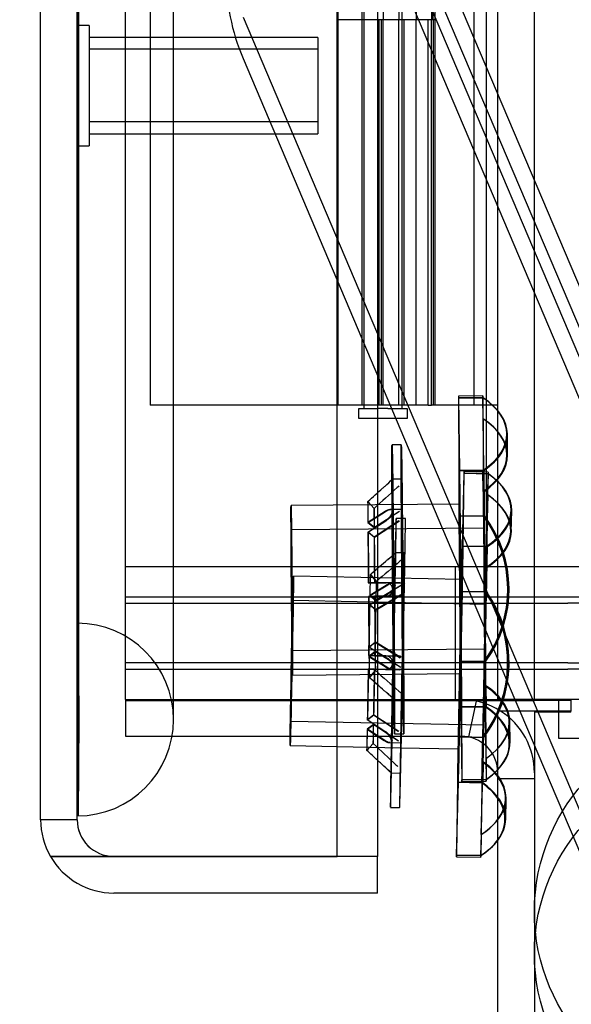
# Model space of a CAD drawing. Header units: inches. Extents: x 1 to 359, y -2 to 239.
# Tile 65 of 83: x 199.45 to 200.89, y 77.62 to 80.17. Entities that reach past the tile are written whole.
import ezdxf
from ezdxf.enums import TextEntityAlignment as Align
from ezdxf.lldxf.tags import DXFTag

# ---------------------------------------------------------------- set-up
doc = ezdxf.new("R2010")
doc.units = ezdxf.units.IN
doc.header["$MEASUREMENT"] = 0
for name, color, linetype in [('COM54746-60', 7, 'Continuous'), ('COM70098', 7, 'Continuous'), ('COM70220', 7, 'Continuous'), ('COM70739-9', 7, 'Continuous'), ('COM70839-3', 7, 'Continuous'), ('COM71196-8', 7, 'Continuous'), ('COM71299-3', 7, 'Continuous'), ('COM71300-3', 7, 'Continuous'), ('COM71301-3', 7, 'Continuous'), ('Default', 7, 'Continuous'), ('GSK87756', 7, 'Continuous'), ('NTS18147', 7, 'Continuous'), ('NTS86070', 7, 'Continuous'), ('ROL87452', 7, 'Continuous'), ('STD26258', 7, 'Continuous'), ('WAM30038', 7, 'Continuous')]:
    doc.layers.add(name, color=color, linetype=linetype)
doc.styles.add('SEACAD_Times_New_Roman', font='times.ttf')
tags = doc.linetypes.add('HIDDEN2', pattern=[0.1875, 0.125, -0.0625]).pattern_tags.tags
tags[6:7] = [DXFTag(74, 4), DXFTag(75, 0), DXFTag(340, '0'), DXFTag(46, 0.0), DXFTag(50, 0.0), DXFTag(44, 0.0), DXFTag(45, 0.0)]
tags[4:5] = [DXFTag(74, 4), DXFTag(75, 0), DXFTag(340, '0'), DXFTag(46, 0.0), DXFTag(50, 0.0), DXFTag(44, 0.0), DXFTag(45, 0.0)]
doc.dimstyles.new('HAMMOND_(STH_-_540x360)', dxfattribs={"dimtxt": 2, "dimasz": 2.5, "dimexe": 1, "dimexo": 1, "dimgap": 0.5, "dimtad": 0, "dimtih": 1, "dimtoh": 1, "dimzin": 0, "dimdsep": 46, "dimtxsty": 'SEACAD_Times_New_Roman', "dimblk1": '_SE_FILLED', "dimblk2": '_SE_FILLED', "dimsah": 1, "dimcen": 1, "dimadec": 0, "dimazin": 0, "dimtfac": 0.8, "dimtofl": 0, "dimtmove": 0, "dimatfit": 3, "dimfxl": 1, "dimtolj": 1, "dimtzin": 0, "dimarcsym": 0})

# ---------------------------------------------------------------- blocks, each defined once
blk = doc.blocks.new('SE4')
at = {"layer": 'COM54746-60', "color": 7, "linetype": 'HIDDEN2'}
for p, q in [((199.7921, 139.1733), (199.7921, 79.1733)), ((200.6328, 139.1733), (200.6328, 79.1733)), ((200.3468, 138.1732), (200.3468, 79.1733)), ((200.4468, 79.1733), (200.4468, 138.1732)), ((200.3418, 81.1733), (200.3418, 80.1733)), ((200.3968, 81.1733), (200.3968, 80.1733)), ((200.4382, 81.1733), (200.4382, 80.1733)), ((200.5228, 81.1733), (200.5228, 80.1733)), ((200.5272, 80.1733), (200.5272, 81.1733)), ((200.5318, 80.1733), (200.5318, 81.1733)), ((200.3418, 80.1733), (200.3418, 79.1733)), ((200.3861, 80.1733), (200.3861, 79.1733)), ((200.3918, 80.1733), (200.3918, 79.1733)), ((200.3968, 79.1733), (200.3968, 80.1733)), ((200.4382, 79.1733), (200.4382, 80.1733)), ((200.4518, 79.1733), (200.4518, 80.1733)), ((200.4832, 79.1733), (200.4832, 80.1733)), ((200.5318, 80.1733), (200.5272, 80.1733)), ((200.5318, 79.1733), (200.5318, 80.1733)), ((200.2778, 79.1733), (199.7921, 79.1733)), ((200.5138, 79.1733), (200.5228, 79.1733))]:
    blk.add_line(p, q, dxfattribs=at)
at = {"layer": 'COM54746-60', "color": 7, "linetype": 'Continuous'}
for p, q in [((200.2798, 81.1733), (200.2798, 80.1733)), ((200.4832, 81.1733), (200.4832, 80.1733)), ((200.2798, 80.1733), (200.2798, 79.1733)), ((200.4832, 80.1733), (200.2798, 80.1733)), ((200.4832, 80.1733), (200.2798, 80.1733)), ((200.5272, 80.1733), (200.4832, 80.1733)), ((200.5138, 79.1733), (200.5138, 80.1733)), ((200.5228, 79.1733), (200.5228, 80.1733)), ((200.5272, 80.1733), (200.5272, 79.1733)), ((200.2798, 79.1733), (200.2778, 79.1733)), ((200.5138, 79.1733), (200.2798, 79.1733)), ((200.3343, 79.1383), (200.3343, 79.1643)), ((200.3343, 79.1643), (200.3843, 79.1643)), ((200.3468, 79.1733), (200.3468, 79.1643)), ((200.4093, 79.1643), (200.3843, 79.1643)), ((200.4093, 79.1643), (200.4593, 79.1643)), ((200.4468, 79.1643), (200.4468, 79.1733)), ((200.4593, 79.1643), (200.4593, 79.1383)), ((200.5272, 79.1733), (200.5228, 79.1733)), ((200.6948, 79.1733), (200.5272, 79.1733)), ((200.3843, 79.1383), (200.3343, 79.1383)), ((200.4093, 79.1383), (200.3843, 79.1383)), ((200.4593, 79.1383), (200.4093, 79.1383))]:
    blk.add_line(p, q, dxfattribs=at)
at = {"layer": 'COM70098', "color": 7, "linetype": 'HIDDEN2'}
for p, q in [((199.7278, 78.7543), (200.8768, 78.7543)), ((200.5848, 78.6593), (200.5848, 78.7543)), ((200.8768, 78.7543), (201.6268, 78.7543)), ((199.7278, 78.6593), (200.8768, 78.6593)), ((201.6268, 78.6593), (200.8768, 78.6593)), ((200.8768, 78.5043), (199.7278, 78.5043)), ((200.5848, 78.4093), (200.5848, 78.5043)), ((200.8768, 78.5043), (201.6268, 78.5043)), ((201.6268, 78.4093), (200.8768, 78.4093))]:
    blk.add_line(p, q, dxfattribs=at)
at = {"layer": 'COM70220', "color": 7, "linetype": 'HIDDEN2'}
for p, q in [((199.6038, 78.6073), (199.6038, 139.6673)), ((199.6048, 78.6073), (199.6048, 139.6673)), ((199.6068, 78.6073), (199.6068, 139.6673)), ((199.8528, 78.6073), (199.8528, 139.6673)), ((199.6038, 78.1083), (199.6038, 78.6073)), ((199.6038, 78.6063), (199.6048, 78.6063)), ((199.6048, 78.1083), (199.6048, 78.6073)), ((199.6048, 78.6063), (199.6068, 78.3573)), ((199.6068, 78.3573), (199.6068, 78.6073)), ((199.8528, 78.3573), (199.8528, 78.6073)), ((199.6068, 78.3573), (199.6048, 78.1083)), ((199.6048, 78.1083), (199.6038, 78.1083))]:
    blk.add_line(p, q, dxfattribs=at)
for start, end in [(0, 90), (270, 0)]:
    blk.add_arc((199.6028, 78.3573), 0.25, start, end, dxfattribs=at)
at = {"layer": 'COM70739-9', "color": 7, "linetype": 'HIDDEN2'}
blk.add_line((200.6648, 139.3743), (200.6648, 78.7543), dxfattribs=at)
at = {"layer": 'COM70839-3', "color": 7, "linetype": 'HIDDEN2'}
for p, q in [((201.2987, 78.558), (200.5225, 80.3873)), ((201.2324, 78.5299), (200.4562, 80.3591)), ((201.2987, 78.4505), (200.5225, 80.2798)), ((201.2324, 78.4224), (200.4562, 80.2516)), ((200.0336, 80.1798), (201.1306, 77.5946)), ((200.0336, 80.0723), (200.7393, 78.4093)), ((200.752, 78.3793), (201.1306, 77.4871))]:
    blk.add_line(p, q, dxfattribs=at)
at = {"layer": 'COM70839-3', "color": 7, "linetype": 'Continuous'}
blk.add_line((200.7393, 78.4093), (200.752, 78.3793), dxfattribs=at)
at = {"layer": 'COM70839-3', "color": 7, "linetype": 'HIDDEN2'}
blk.add_arc((200.5556, 80.2938), 0.567, 179.9934, 202.9934, dxfattribs=at)
at = {"layer": 'COM71196-8', "color": 7, "linetype": 'Continuous'}
for p, q in [((200.2778, 78.0024), (200.2778, 140.3442)), ((199.5078, 78.0973), (199.5078, 140.2493)), ((200.3828, 78.3143), (200.3828, 78.0024)), ((199.6978, 78.0024), (199.5332, 78.0024)), ((199.5332, 78.0023), (199.6978, 78.0023)), ((199.6978, 78.0024), (200.2778, 78.0024)), ((200.3828, 78.0023), (199.6978, 78.0023)), ((200.3828, 78.0024), (200.2778, 78.0024)), ((200.3828, 77.9073), (200.3828, 78.0023)), ((200.3828, 77.9073), (199.6978, 77.9073))]:
    blk.add_line(p, q, dxfattribs=at)
at = {"layer": 'COM71196-8', "color": 7, "linetype": 'HIDDEN2'}
for p, q in [((199.6028, 78.0973), (199.6028, 140.2493)), ((200.3828, 139.8143), (200.3828, 78.3143)), ((199.6028, 78.0973), (199.5078, 78.0973))]:
    blk.add_line(p, q, dxfattribs=at)
at = {"layer": 'COM71196-8', "color": 7, "linetype": 'Continuous'}
for start, end in [(180, 210), (210, 270)]:
    blk.add_arc((199.6978, 78.0973), 0.19, start, end, dxfattribs=at)
at = {"layer": 'COM71196-8', "color": 7, "linetype": 'HIDDEN2'}
blk.add_arc((199.6978, 78.0973), 0.095, 180, 270, dxfattribs=at)
at = {"layer": 'COM71196-8', "color": 7, "linetype": 'Continuous'}
blk.add_ellipse((199.6978, 78.0973), major_axis=(0.19, 0), ratio=0.999171, start_param=3.141593, end_param=3.665191, dxfattribs=at)
at = {"layer": 'COM71196-8', "color": 7, "linetype": 'HIDDEN2'}
blk.add_ellipse((199.6978, 78.0973), major_axis=(0.095, 0), ratio=0.999171, start_param=3.141593, end_param=4.712389, dxfattribs=at)
at = {"layer": 'COM71299-3', "color": 7, "linetype": 'HIDDEN2'}
for p, q in [((199.7278, 78.4093), (199.7278, 78.3143)), ((200.6196, 78.3122), (200.6395, 78.4051)), ((199.7278, 78.3143), (200.2778, 78.3143)), ((200.6948, 78.2043), (200.7898, 78.2043))]:
    blk.add_line(p, q, dxfattribs=at)
at = {"layer": 'COM71299-3', "color": 7, "linetype": 'Continuous'}
for p, q in [((200.6948, 71.2243), (200.6948, 78.3793)), ((200.7898, 78.3793), (200.6948, 78.3793)), ((200.2778, 78.3143), (200.5998, 78.3143))]:
    blk.add_line(p, q, dxfattribs=at)
for radius, start in [(0.19, 57.3631), (0.095, 0)]:
    blk.add_arc((200.5998, 78.2193), radius, start, 90, dxfattribs=at)
at = {"layer": 'COM71299-3', "color": 7, "linetype": 'HIDDEN2'}
blk.add_arc((200.5998, 78.2193), 0.19, 0, 57.3631, dxfattribs=at)
at = {"layer": 'COM71300-3', "color": 7, "linetype": 'HIDDEN2'}
for p, q in [((199.7278, 78.4068), (200.5998, 78.4068)), ((200.5998, 78.4068), (200.7088, 78.4068)), ((200.6948, 78.4093), (200.6948, 78.4068)), ((200.7403, 78.4068), (200.7898, 78.4068)), ((200.7898, 78.4093), (200.7898, 78.4068)), ((200.8848, 78.4068), (200.7898, 78.4068)), ((200.8848, 78.3768), (200.7898, 78.3768)), ((200.8848, 78.3768), (200.8848, 78.3793))]:
    blk.add_line(p, q, dxfattribs=at)
at = {"layer": 'COM71300-3', "color": 7, "linetype": 'Continuous'}
blk.add_line((200.7088, 78.4068), (200.7403, 78.4068), dxfattribs=at)
at = {"layer": 'COM71301-3', "color": 7, "linetype": 'HIDDEN2'}
for p, q in [((199.7278, 78.4093), (199.7278, 139.7193)), ((200.7898, 78.4093), (200.7898, 139.7193)), ((199.7278, 78.4093), (200.2778, 78.4093))]:
    blk.add_line(p, q, dxfattribs=at)
at = {"layer": 'COM71301-3', "color": 7, "linetype": 'Continuous'}
for p, q in [((200.6948, 78.4093), (200.6948, 139.7193)), ((200.2778, 78.4093), (200.5998, 78.4093)), ((200.5998, 78.4093), (200.6948, 78.4093)), ((200.8848, 78.4093), (200.6948, 78.4093)), ((200.8848, 78.4093), (200.8848, 78.3793)), ((200.8848, 78.3793), (200.7898, 78.3793)), ((200.7898, 78.3793), (200.7898, 71.1293))]:
    blk.add_line(p, q, dxfattribs=at)
at = {"layer": 'GSK87756', "color": 7, "linetype": 'HIDDEN2'}
for p, q in [((199.7278, 78.6758), (200.8768, 78.6758)), ((200.5848, 78.4878), (200.5848, 78.6758)), ((200.8768, 78.6758), (201.6268, 78.6758)), ((199.7278, 78.4878), (200.8768, 78.4878)), ((201.6268, 78.4878), (200.8768, 78.4878))]:
    blk.add_line(p, q, dxfattribs=at)
at = {"layer": 'NTS18147', "color": 7, "linetype": 'HIDDEN2'}
for p, q in [((200.593, 79.1919), (200.656, 79.1925)), ((200.593, 79.1919), (200.5933, 79.0032)), ((200.6562, 79.1971), (200.5932, 79.1966)), ((200.6565, 79.1925), (200.5935, 79.1919)), ((200.5964, 79.0032), (200.5935, 79.1919)), ((200.6565, 79.1379), (200.656, 79.1925)), ((200.6568, 79.1379), (200.6565, 79.1925)), ((200.6565, 79.1379), (200.6569, 78.9491)), ((200.6597, 78.9492), (200.6568, 79.1379)), ((200.7187, 79.0448), (200.7181, 79.0993)), ((200.7203, 79.0433), (200.7199, 79.0979)), ((200.6563, 79.0037), (200.5933, 79.0032)), ((200.5964, 79.0032), (200.6594, 79.0037)), ((200.6702, 78.9997), (200.6072, 79.0009)), ((200.6569, 78.9491), (200.6563, 79.0037)), ((200.6597, 78.9492), (200.6594, 79.0037)), ((200.6069, 78.9963), (200.6019, 78.8076)), ((200.605, 78.8075), (200.6074, 78.9963)), ((200.6069, 78.9963), (200.6699, 78.9951)), ((200.6704, 78.995), (200.6074, 78.9963)), ((200.6689, 78.9405), (200.6699, 78.9951)), ((200.6692, 78.9405), (200.6704, 78.995)), ((200.6689, 78.9405), (200.6639, 78.7518)), ((200.6667, 78.7517), (200.6692, 78.9405)), ((200.5956, 78.9166), (200.1581, 78.9129)), ((200.7284, 78.8457), (200.7294, 78.9002)), ((200.7299, 78.8442), (200.7311, 78.8987)), ((200.594, 78.8853), (200.657, 78.8859)), ((200.594, 78.8853), (200.5972, 78.5078)), ((200.6606, 78.8859), (200.5976, 78.8854)), ((200.6008, 78.5079), (200.5976, 78.8854)), ((200.6573, 78.8859), (200.657, 78.8859)), ((200.6573, 78.8859), (200.6605, 78.5084)), ((200.6636, 78.5084), (200.6604, 78.8859)), ((200.6604, 78.8859), (200.6606, 78.8859)), ((200.6591, 78.8536), (200.1586, 78.8494)), ((200.6649, 78.8064), (200.6019, 78.8076)), ((200.605, 78.8075), (200.6679, 78.8063)), ((200.6639, 78.7518), (200.6649, 78.8064)), ((200.6667, 78.7517), (200.6679, 78.8063)), ((200.6017, 78.721), (200.1643, 78.7296)), ((200.6634, 78.6563), (200.163, 78.6661)), ((200.5993, 78.6898), (200.5919, 78.3143)), ((200.5954, 78.3123), (200.6029, 78.6897)), ((200.5993, 78.6898), (200.6623, 78.6886)), ((200.6659, 78.6885), (200.6029, 78.6897)), ((200.6625, 78.6886), (200.6551, 78.3111)), ((200.6582, 78.311), (200.6656, 78.6885)), ((200.6625, 78.6886), (200.6623, 78.6886)), ((200.6656, 78.6885), (200.6659, 78.6885)), ((200.1613, 78.5364), (200.6617, 78.5406)), ((200.6602, 78.5084), (200.5972, 78.5078)), ((200.6008, 78.5079), (200.6638, 78.5084)), ((200.6605, 78.5084), (200.6602, 78.5084)), ((200.6636, 78.5084), (200.6638, 78.5084)), ((200.1618, 78.4729), (200.5993, 78.4766)), ((200.6611, 78.4451), (200.664, 78.2564)), ((200.6611, 78.4451), (200.6614, 78.4093)), ((200.6643, 78.2564), (200.664, 78.4451)), ((200.664, 78.4451), (200.6646, 78.3906)), ((200.5985, 78.39), (200.6615, 78.3905)), ((200.5985, 78.39), (200.5996, 78.3143)), ((200.6646, 78.3906), (200.6016, 78.39)), ((200.6019, 78.2013), (200.6016, 78.39)), ((200.6614, 78.399), (200.6615, 78.3905)), ((200.1569, 78.3532), (200.6573, 78.3433)), ((200.7249, 78.296), (200.7246, 78.3505)), ((200.7267, 78.2974), (200.7261, 78.352)), ((200.5954, 78.3123), (200.6584, 78.311)), ((200.6548, 78.3111), (200.5997, 78.3122)), ((200.6551, 78.3111), (200.6548, 78.3111)), ((200.6582, 78.311), (200.6584, 78.311)), ((200.1556, 78.2897), (200.4424, 78.2841)), ((200.5913, 78.2811), (200.593, 78.2811)), ((200.664, 78.2564), (200.6643, 78.2018)), ((200.6643, 78.2564), (200.6649, 78.2022)), ((200.654, 78.2478), (200.6515, 78.0591)), ((200.6518, 78.0591), (200.6568, 78.2478)), ((200.654, 78.2478), (200.6528, 78.1971)), ((200.6568, 78.2478), (200.6558, 78.1932)), ((200.5879, 78.0058), (200.5929, 78.1945)), ((200.6558, 78.1932), (200.5929, 78.1945)), ((200.6019, 78.2013), (200.6649, 78.2018)), ((200.7135, 78.097), (200.7147, 78.1515)), ((200.7153, 78.0984), (200.7163, 78.1529)), ((200.6515, 78.0591), (200.6503, 78.0045)), ((200.6518, 78.0591), (200.6508, 78.0049)), ((200.5879, 78.0058), (200.6508, 78.0045))]:
    blk.add_line(p, q, dxfattribs=at)
at = {"layer": 'NTS18147', "color": 7, "linetype": 'Continuous'}
for p, q in [((200.6614, 78.4093), (200.6614, 78.399)), ((200.5919, 78.3143), (200.5918, 78.3124)), ((200.5997, 78.3122), (200.5918, 78.3124)), ((200.5996, 78.3143), (200.6014, 78.2013)), ((200.4424, 78.2841), (200.5913, 78.2811)), ((200.5898, 78.1945), (200.5873, 78.0058)), ((200.5898, 78.1945), (200.6528, 78.1933)), ((200.6643, 78.2018), (200.6014, 78.2013)), ((200.6017, 78.1966), (200.6647, 78.1972)), ((200.6528, 78.1971), (200.6528, 78.1933)), ((200.6649, 78.2022), (200.6649, 78.2018)), ((200.6503, 78.0045), (200.5873, 78.0058)), ((200.5875, 78.0011), (200.6505, 77.9999)), ((200.6508, 78.0049), (200.6508, 78.0045))]:
    blk.add_line(p, q, dxfattribs=at)
at = {"layer": 'NTS18147', "color": 7, "linetype": 'HIDDEN2'}
for centre, start, end in [((200.4023, 78.695), 324.1193, 36.8513), ((200.4025, 78.695), 324.1193, 36.8513), ((200.4056, 78.695), 324.1193, 36.8513), ((200.4059, 78.695), 324.1193, 36.8513), ((200.4022, 78.5049), 322.5032, 35.2352), ((200.4025, 78.5049), 322.5032, 35.2352), ((200.4059, 78.5048), 322.5032, 35.2352), ((200.4056, 78.5048), 342.5442, 35.2352), ((200.4056, 78.5048), 322.5032, 341.1908)]:
    blk.add_arc(centre, 0.3183, start, end, dxfattribs=at)
at = {"layer": 'NTS18147', "color": 7, "linetype": 'Continuous'}
blk.add_arc((200.4056, 78.5048), 0.3183, 341.1908, 342.5442, dxfattribs=at)
at = {"layer": 'NTS18147', "color": 7, "linetype": 'HIDDEN2'}
for centre, major_axis, ratio, start_param, end_param in [((200.5974, 78.6966), (0.0042, -0.5), 0.003907, 3.005104, 3.278061), ((200.6604, 78.6971), (0.0042, -0.5), 0.003907, 3.005104, 3.278061), ((200.3998, 79.0959), (-0.3183, -0.0034), 0.499987, 2.502372, 3.771791), ((200.4016, 79.0959), (-0.3183, -0.002), 0.500005, 2.511394, 3.780813), ((200.4004, 79.0414), (-0.3183, -0.0034), 0.499987, 2.502372, 3.771791), ((200.4019, 79.0414), (-0.3183, -0.002), 0.500005, 2.511394, 3.780813), ((200.5974, 78.6966), (-0.0042, 0.5), 0.003907, 0.910709, 1.183666), ((200.5974, 78.6966), (-0.0042, 0.5), 0.003907, -1.183686, -0.910729), ((200.5974, 78.501), (-0.0099, -0.4999), 0.003907, 3.005105, 3.278062), ((200.6604, 78.6971), (-0.0042, 0.5), 0.003907, 0.910709, 1.183666), ((200.6604, 78.6971), (-0.0042, 0.5), 0.003907, -1.183686, -0.910729), ((200.6604, 78.4998), (-0.0099, -0.4999), 0.003907, 3.005105, 3.278062), ((200.4111, 78.9058), (-0.3183, 0.0056), 0.499988, 2.502372, 3.771791), ((200.4129, 78.9057), (-0.3183, 0.007), 0.500004, 2.511394, 3.780813), ((200.4101, 78.8512), (-0.3183, 0.0056), 0.499988, 2.502372, 3.771791), ((200.4117, 78.8512), (-0.3183, 0.007), 0.500004, 2.511394, 3.780813), ((200.1599, 78.6929), (0.0019, -0.22), 0.003907, 0, 6.283175), ((200.5974, 78.501), (0.0099, 0.4999), 0.003907, 0.91071, 1.183667), ((200.5974, 78.501), (0.0099, 0.4999), 0.003907, -1.183685, -0.910728), ((200.6604, 78.4998), (0.0099, 0.4999), 0.003907, 0.91071, 1.183667), ((200.6604, 78.4998), (0.0099, 0.4999), 0.003907, -1.183685, -0.910728), ((200.16, 78.5097), (-0.0043, -0.22), 0.003907, 0, 6.283176), ((200.5974, 78.6966), (0.0042, -0.5), 0.003907, -1.183686, -0.910729), ((200.5974, 78.6966), (0.0042, -0.5), 0.003907, 0.910709, 1.183666), ((200.6604, 78.6971), (0.0042, -0.5), 0.003907, -1.183686, -0.957444), ((200.6604, 78.6971), (0.0042, -0.5), 0.003907, 0.910709, 1.183666), ((200.4062, 78.3486), (-0.3183, -0.002), 0.500005, 3.503893, 3.780813), ((200.4078, 78.3486), (-0.3183, -0.0034), 0.499987, 3.494779, 3.771791), ((200.6604, 78.6971), (0.0042, -0.5), 0.003907, -0.932109, -0.910729), ((200.4066, 78.294), (-0.3183, -0.002), 0.500005, 2.699774, 3.780813), ((200.4084, 78.294), (-0.3183, -0.0034), 0.499987, 2.684386, 3.771791), ((200.4062, 78.3486), (-0.3183, -0.002), 0.500005, 2.511394, 3.323652), ((200.4078, 78.3486), (-0.3183, -0.0034), 0.499987, 2.502372, 3.314557), ((200.5974, 78.501), (-0.0099, -0.4999), 0.003907, 0.91071, 1.183667), ((200.6604, 78.4998), (-0.0099, -0.4999), 0.003907, -1.183685, -0.910728), ((200.6604, 78.4998), (-0.0099, -0.4999), 0.003907, 0.91071, 1.183667), ((200.3964, 78.1585), (-0.3183, 0.007), 0.500004, 3.575099, 3.780813), ((200.398, 78.1585), (-0.3183, 0.0056), 0.499988, 3.574759, 3.771791), ((200.3964, 78.1585), (-0.3183, 0.007), 0.500004, 2.511394, 3.508592), ((200.398, 78.1585), (-0.3183, 0.0056), 0.499988, 2.502372, 3.520334), ((200.5974, 78.6966), (-0.0042, 0.5), 0.003907, 3.141593, 3.278061), ((200.397, 78.1039), (-0.3183, 0.0056), 0.499988, 2.78871, 3.771791), ((200.3952, 78.104), (-0.3183, 0.007), 0.500004, 2.807566, 3.497614), ((200.5974, 78.501), (0.0099, 0.4999), 0.003907, 3.141593, 3.278062)]:
    blk.add_ellipse(centre, major_axis=major_axis, ratio=ratio, start_param=start_param, end_param=end_param, dxfattribs=at)
for centre, major_axis in [((200.5974, 78.6966), (0.0019, -0.22)), ((200.1599, 78.6929), (0.0013, -0.1565)), ((200.6604, 78.6971), (0.0013, -0.1565)), ((200.5974, 78.501), (-0.0043, -0.22)), ((200.16, 78.5097), (-0.0031, -0.1565)), ((200.6604, 78.4998), (-0.0031, -0.1565))]:
    blk.add_ellipse(centre, major_axis=major_axis, ratio=0.003907, dxfattribs=at)
at = {"layer": 'NTS18147', "color": 7, "linetype": 'Continuous'}
for centre, major_axis, ratio, start_param, end_param in [((200.6604, 78.6971), (0.0042, -0.5), 0.003907, -0.957444, -0.932109), ((200.4062, 78.3486), (-0.3183, -0.002), 0.500005, 3.323652, 3.503893), ((200.4078, 78.3486), (-0.3183, -0.0034), 0.499987, 3.314557, 3.494779), ((200.5974, 78.501), (-0.0099, -0.4999), 0.003907, -1.183685, -0.910728), ((200.4066, 78.294), (-0.3183, -0.002), 0.500005, -3.771791, -3.583412), ((200.4084, 78.294), (-0.3183, -0.0034), 0.499987, -3.780813, -3.598799), ((200.3964, 78.1585), (-0.3183, 0.007), 0.500004, 3.508592, 3.575099), ((200.398, 78.1585), (-0.3183, 0.0056), 0.499988, 3.520334, 3.574759), ((200.5974, 78.6966), (-0.0042, 0.5), 0.003907, 3.005104, 3.141593), ((200.3952, 78.104), (-0.3183, 0.007), 0.500004, 3.497614, 3.780813), ((200.6604, 78.6971), (-0.0042, 0.5), 0.003907, 3.005104, 3.278061), ((200.3952, 78.104), (-0.3183, 0.007), 0.500004, 2.511394, 2.807566), ((200.397, 78.1039), (-0.3183, 0.0056), 0.499988, 2.502372, 2.78871), ((200.5974, 78.501), (0.0099, 0.4999), 0.003907, 3.005105, 3.141593), ((200.6604, 78.4998), (0.0099, 0.4999), 0.003907, 3.005105, 3.278062)]:
    blk.add_ellipse(centre, major_axis=major_axis, ratio=ratio, start_param=start_param, end_param=end_param, dxfattribs=at)
at = {"layer": 'NTS86070', "color": 7, "linetype": 'HIDDEN2'}
for p, q in [((200.8528, 78.4093), (200.8528, 78.3093)), ((200.8528, 78.3093), (201.3528, 78.3093))]:
    blk.add_line(p, q, dxfattribs=at)
at = {"layer": 'ROL87452', "color": 7, "linetype": 'HIDDEN2'}
for centre in [(201.2898, 77.8587), (201.2898, 77.7512)]:
    blk.add_circle(centre, 0.5, dxfattribs=at)
at = {"layer": 'STD26258', "color": 7, "linetype": 'HIDDEN2'}
for p, q in [((199.634, 80.1586), (199.6028, 80.1586)), ((199.634, 80.1586), (199.634, 79.8461)), ((200.2278, 80.1273), (199.634, 80.1273)), ((200.2278, 80.1273), (200.2278, 79.8773)), ((200.2278, 80.0967), (199.634, 80.0967)), ((200.2278, 79.908), (199.634, 79.908)), ((199.634, 79.8773), (200.2278, 79.8773)), ((199.6028, 79.8461), (199.634, 79.8461))]:
    blk.add_line(p, q, dxfattribs=at)
at = {"layer": 'WAM30038', "color": 7, "linetype": 'HIDDEN2'}
for p, q in [((200.4443, 79.0703), (200.4203, 79.0701)), ((200.445, 78.9811), (200.421, 78.9809)), ((200.3736, 78.905), (200.3575, 78.9228)), ((200.3576, 78.9228), (200.3737, 78.905)), ((200.402, 78.897), (200.3574, 78.8684)), ((200.3586, 78.8684), (200.4034, 78.897)), ((200.3735, 78.8558), (200.4381, 78.8973)), ((200.4395, 78.8973), (200.3746, 78.8558)), ((200.4449, 78.9025), (200.4154, 78.9023)), ((200.4464, 78.9025), (200.4169, 78.9023)), ((200.3575, 78.8436), (200.4021, 78.8723)), ((200.4037, 78.8723), (200.3589, 78.8436)), ((200.4382, 78.8726), (200.3736, 78.831)), ((200.3749, 78.831), (200.4398, 78.8726)), ((200.4548, 78.8789), (200.4308, 78.8794)), ((200.3574, 78.8684), (200.3735, 78.8558)), ((200.3746, 78.8558), (200.3586, 78.8684)), ((200.3736, 78.831), (200.3575, 78.8436)), ((200.3589, 78.8436), (200.3749, 78.831)), ((200.453, 78.7897), (200.429, 78.7902)), ((200.3795, 78.7157), (200.3639, 78.734)), ((200.364, 78.734), (200.3796, 78.7157)), ((200.4032, 78.7125), (200.3584, 78.7121)), ((200.3584, 78.7121), (200.3745, 78.7122)), ((200.3602, 78.7121), (200.4053, 78.7125)), ((200.3761, 78.7122), (200.3602, 78.7121)), ((200.4077, 78.7069), (200.3623, 78.6795)), ((200.3635, 78.6795), (200.409, 78.7069)), ((200.3745, 78.7122), (200.4393, 78.7128)), ((200.4414, 78.7128), (200.3761, 78.7122)), ((200.3781, 78.6665), (200.4438, 78.7062)), ((200.4452, 78.7062), (200.3791, 78.6664)), ((200.4032, 78.7125), (200.4393, 78.7128)), ((200.4053, 78.7125), (200.4414, 78.7128)), ((200.4507, 78.7112), (200.4212, 78.7118)), ((200.4522, 78.7111), (200.4227, 78.7117)), ((200.3587, 78.6771), (200.4035, 78.6775)), ((200.3748, 78.6772), (200.3587, 78.6771)), ((200.4056, 78.6775), (200.3605, 78.6771)), ((200.3605, 78.6771), (200.3764, 78.6772)), ((200.3617, 78.6548), (200.4071, 78.6822)), ((200.3623, 78.6795), (200.3781, 78.6665)), ((200.4086, 78.6821), (200.3631, 78.6547)), ((200.3791, 78.6664), (200.3635, 78.6795)), ((200.4396, 78.6778), (200.3748, 78.6772)), ((200.3764, 78.6772), (200.4417, 78.6778)), ((200.4432, 78.6814), (200.3775, 78.6417)), ((200.3787, 78.6417), (200.4448, 78.6814)), ((200.4035, 78.6775), (200.4396, 78.6778)), ((200.4056, 78.6775), (200.4417, 78.6778)), ((200.3775, 78.6417), (200.3617, 78.6548)), ((200.3631, 78.6547), (200.3787, 78.6417)), ((200.3601, 78.5456), (200.376, 78.5584)), ((200.4051, 78.5176), (200.3601, 78.5456)), ((200.3772, 78.5584), (200.3614, 78.5456)), ((200.3614, 78.5456), (200.4067, 78.5177)), ((200.376, 78.5584), (200.4412, 78.5179)), ((200.4428, 78.518), (200.3772, 78.5584)), ((200.3589, 78.5233), (200.3749, 78.5229)), ((200.4037, 78.5224), (200.3589, 78.5233)), ((200.3763, 78.5337), (200.3604, 78.5208)), ((200.3604, 78.5208), (200.4054, 78.4929)), ((200.3607, 78.5232), (200.4058, 78.5223)), ((200.3766, 78.5229), (200.3607, 78.5232)), ((200.3615, 78.5208), (200.3773, 78.5337)), ((200.4068, 78.4929), (200.3615, 78.5208)), ((200.3749, 78.5229), (200.4398, 78.5217)), ((200.4415, 78.4932), (200.3763, 78.5337)), ((200.4419, 78.5216), (200.3766, 78.5229)), ((200.3773, 78.5337), (200.4429, 78.4932)), ((200.4037, 78.5224), (200.4398, 78.5217)), ((200.4058, 78.5223), (200.4419, 78.5216)), ((200.4398, 78.5217), (200.4466, 78.5204)), ((200.3742, 78.4879), (200.3582, 78.4883)), ((200.3582, 78.4883), (200.403, 78.4874)), ((200.4051, 78.4873), (200.36, 78.4882)), ((200.36, 78.4882), (200.3759, 78.4879)), ((200.4391, 78.4867), (200.3742, 78.4879)), ((200.3759, 78.4879), (200.4412, 78.4866)), ((200.403, 78.4874), (200.4391, 78.4867)), ((200.4051, 78.4873), (200.4412, 78.4866)), ((200.4189, 78.4879), (200.4484, 78.4881)), ((200.4203, 78.4879), (200.4499, 78.4881)), ((200.3614, 78.4663), (200.3771, 78.4845)), ((200.3773, 78.4845), (200.3615, 78.4663)), ((200.4258, 78.4094), (200.4498, 78.4096)), ((200.3558, 78.3567), (200.3721, 78.3692)), ((200.3733, 78.3691), (200.3572, 78.3567)), ((200.3721, 78.3692), (200.4362, 78.3269)), ((200.4378, 78.3268), (200.3733, 78.3691)), ((200.3717, 78.3444), (200.3555, 78.332)), ((200.4001, 78.3276), (200.3558, 78.3567)), ((200.3566, 78.332), (200.3728, 78.3444)), ((200.3572, 78.3567), (200.4016, 78.3275)), ((200.4358, 78.3021), (200.3717, 78.3444)), ((200.3728, 78.3444), (200.4372, 78.3021)), ((200.3555, 78.332), (200.3828, 78.314)), ((200.4011, 78.3028), (200.3566, 78.332)), ((200.4266, 78.3201), (200.4506, 78.3203)), ((200.3549, 78.2775), (200.3712, 78.2952)), ((200.3713, 78.2952), (200.355, 78.2775)), ((200.413, 78.2974), (200.4426, 78.2969)), ((200.4145, 78.2974), (200.444, 78.2968)), ((200.4178, 78.2188), (200.4418, 78.2183))]:
    blk.add_line(p, q, dxfattribs=at)
at = {"layer": 'WAM30038', "color": 7, "linetype": 'Continuous'}
for p, q in [((200.3828, 78.314), (200.3997, 78.3028)), ((200.416, 78.1295), (200.44, 78.1291))]:
    blk.add_line(p, q, dxfattribs=at)
at = {"layer": 'WAM30038', "color": 7, "linetype": 'HIDDEN2'}
for centre, radius, start, end in [((199.7197, 79.7149), 1.0152, 312.2292, 313.6918), ((199.938, 79.477), 0.6924, 312.0979, 314.2342), ((199.7488, 79.5437), 1.0151, 310.6131, 312.0758), ((199.9602, 79.2997), 0.6924, 310.4818, 312.618), ((200.4043, 78.6944), 0.018, 2.1521, 93.4581), ((200.4042, 78.6956), 0.0181, 267.7382, 358.5938), ((200.4064, 78.6956), 0.0181, 267.312, 358.6091), ((200.4042, 78.5043), 0.018, 0.536, 91.842), ((200.4042, 78.5055), 0.0181, 266.1221, 356.9777), ((200.4064, 78.5054), 0.0181, 265.6959, 356.993), ((199.6931, 77.6147), 1.0809, 47.3226, 48.6963), ((199.9353, 77.8874), 0.7163, 46.7726, 48.8376), ((199.9127, 77.7109), 0.7163, 45.1564, 47.2215)]:
    blk.add_arc(centre, radius, start, end, dxfattribs=at)
at = {"layer": 'WAM30038', "color": 7, "linetype": 'Continuous'}
blk.add_arc((199.6629, 77.445), 1.081, 45.7066, 47.0802, dxfattribs=at)
at = {"layer": 'WAM30038', "color": 7, "linetype": 'HIDDEN2'}
for centre in [(200.4234, 78.6951), (200.4474, 78.6953)]:
    blk.add_ellipse(centre, major_axis=(-0.0032, 0.375), ratio=0.003907, dxfattribs=at)
for centre, major_axis, start_param, end_param in [((200.4234, 78.6951), (0.0024, -0.2858), 3.141583, 3.926981), ((200.4234, 78.6951), (-0.0024, 0.2858), 5.497777, 6.283175), ((200.4452, 78.9636), (0.0001, -0.0175), 1.935129, 4.348036), ((200.4474, 78.6953), (-0.0023, 0.275), 0.059484, 0.725894), ((200.4474, 78.6953), (-0.0023, 0.275), -0.725914, -0.059504), ((200.3595, 78.6946), (-0.0019, 0.2289), 0.076505, 0.708873), ((200.3595, 78.6946), (-0.0019, 0.2289), -0.708894, -0.076525), ((200.3754, 78.6947), (-0.0018, 0.211), 0.083024, 0.702354), ((200.3754, 78.6947), (-0.0018, 0.211), -0.702374, -0.083044), ((200.4234, 78.6951), (-0.0024, 0.2858), 0.785388, 1.570786), ((200.4234, 78.6951), (-0.0024, 0.2858), 4.712379, 5.497777), ((200.4451, 78.885), (0.0001, -0.0175), 2.720527, 5.133434), ((200.4466, 78.885), (0.0001, -0.0175), 1.149731, 3.562638), ((200.4234, 78.5045), (0.0074, 0.3749), 3.141593, 6.283185), ((200.4234, 78.5045), (0.0074, 0.3749), 0, 2.112309), ((200.4474, 78.504), (0.0074, 0.3749), 4.085452, 6.283185), ((200.4474, 78.6953), (-0.0023, 0.275), 0.844882, 1.511292), ((200.4474, 78.6953), (-0.0023, 0.275), -1.511312, -0.844902), ((200.3595, 78.6946), (-0.0019, 0.2289), 0.861903, 1.494272), ((200.3595, 78.6946), (-0.0019, 0.2289), -1.494292, -0.861923), ((200.3754, 78.6947), (-0.0018, 0.211), 0.868422, 1.487752), ((200.3754, 78.6947), (-0.0018, 0.211), -1.487773, -0.868442), ((200.4234, 78.5045), (-0.0056, -0.2857), 3.141584, 3.926982), ((200.4234, 78.5045), (0.0056, 0.2857), 5.497778, 6.283176), ((200.4474, 78.504), (0.0054, 0.2749), 0.059485, 0.725895), ((200.4474, 78.504), (0.0054, 0.2749), -0.725913, -0.059503), ((200.4527, 78.7722), (-0.0003, -0.0175), 1.93513, 4.348037), ((200.3595, 78.5057), (0.0045, 0.2289), 0.076505, 0.708874), ((200.3595, 78.5057), (0.0045, 0.2289), -0.708893, -0.076524), ((200.3754, 78.5054), (0.0042, 0.211), 0.083025, 0.702355), ((200.3754, 78.5054), (0.0042, 0.211), -0.702374, -0.083043), ((200.4234, 78.5045), (0.0056, 0.2857), 0.785389, 1.570787), ((200.4234, 78.6951), (0.0024, -0.2858), 4.712379, 5.497777), ((200.4234, 78.5045), (0.0056, 0.2857), 4.71238, 5.497778), ((200.4234, 78.6951), (0.0024, -0.2858), 0.785388, 1.570786), ((200.4464, 78.6953), (0.0001, -0.0175), 3.505925, 5.918832), ((200.4485, 78.6953), (-0.0001, 0.0175), 3.505925, 5.918832), ((200.4504, 78.6937), (-0.0003, -0.0175), 2.720528, 5.133435), ((200.4519, 78.6936), (-0.0003, -0.0175), 1.149732, 3.562639), ((200.3595, 78.6946), (0.0019, -0.2289), -1.494292, -0.861923), ((200.3595, 78.6946), (0.0019, -0.2289), 0.861903, 1.494272), ((200.3754, 78.6947), (0.0018, -0.211), -1.487773, -0.868442), ((200.3754, 78.6947), (0.0018, -0.211), 0.868422, 1.487752), ((200.4474, 78.6953), (0.0023, -0.275), -1.511312, -0.844902), ((200.4474, 78.504), (0.0054, 0.2749), 0.844883, 1.511293), ((200.4474, 78.6953), (0.0023, -0.275), 0.844882, 1.511292), ((200.4474, 78.504), (0.0054, 0.2749), -1.511311, -0.844902), ((200.3595, 78.5057), (0.0045, 0.2289), 0.861904, 1.494273), ((200.3595, 78.5057), (0.0045, 0.2289), -1.494291, -0.861922), ((200.3754, 78.5054), (0.0042, 0.211), 0.868423, 1.487753), ((200.3754, 78.5054), (0.0042, 0.211), -1.487772, -0.868441), ((200.3595, 78.6946), (0.0019, -0.2289), -0.708894, -0.076525), ((200.3595, 78.6946), (0.0019, -0.2289), 0.076505, 0.708873), ((200.3754, 78.6947), (0.0018, -0.211), -0.702374, -0.083044), ((200.3754, 78.6947), (0.0018, -0.211), 0.083024, 0.702354), ((200.4463, 78.504), (-0.0003, -0.0175), 3.505926, 5.918833), ((200.4484, 78.504), (0.0003, 0.0175), 3.505926, 5.918833), ((200.4483, 78.5056), (-0.0001, 0.0175), 1.149731, 3.562638), ((200.4498, 78.5056), (-0.0001, 0.0175), 2.720527, 5.133434), ((200.3595, 78.5057), (-0.0045, -0.2289), -1.494291, -0.861922), ((200.3595, 78.5057), (-0.0045, -0.2289), 0.861904, 1.494273), ((200.3754, 78.5054), (-0.0042, -0.211), -1.487772, -0.868441), ((200.3754, 78.5054), (-0.0042, -0.211), 0.868423, 1.487753), ((200.4234, 78.5045), (-0.0056, -0.2857), 4.71238, 5.497778), ((200.4234, 78.5045), (-0.0056, -0.2857), 0.785389, 1.570787), ((200.4234, 78.6951), (0.0024, -0.2858), 5.497777, 6.283175), ((200.4234, 78.6951), (-0.0024, 0.2858), 3.141583, 3.926981), ((200.4474, 78.504), (0.0074, 0.3749), 1.570787, 2.082994), ((200.4474, 78.504), (-0.0054, -0.2749), -1.511311, -0.844902), ((200.4474, 78.504), (-0.0054, -0.2749), 0.844883, 1.511293), ((200.4474, 78.6953), (0.0023, -0.275), -0.725914, -0.059504), ((200.4474, 78.6953), (0.0023, -0.275), 0.059484, 0.725894), ((200.4497, 78.4271), (-0.0001, 0.0175), 1.935129, 4.348036), ((200.3754, 78.5054), (-0.0042, -0.211), -0.702374, -0.083043), ((200.3754, 78.5054), (-0.0042, -0.211), 0.083025, 0.702355), ((200.3595, 78.5057), (-0.0045, -0.2289), -0.708893, -0.076524), ((200.3595, 78.5057), (-0.0045, -0.2289), 0.076505, 0.708874), ((200.4429, 78.3144), (0.0003, 0.0175), 1.149732, 1.57239), ((200.4444, 78.3143), (0.0003, 0.0175), 2.720528, 5.133435), ((200.4234, 78.5045), (-0.0056, -0.2857), 5.497778, 6.283176), ((200.4234, 78.5045), (0.0056, 0.2857), 3.141583, 3.926982), ((200.4474, 78.504), (-0.0054, -0.2749), 0.643501, 0.725895)]:
    blk.add_ellipse(centre, major_axis=major_axis, ratio=0.003907, start_param=start_param, end_param=end_param, dxfattribs=at)
at = {"layer": 'WAM30038', "color": 7, "linetype": 'Continuous'}
for centre, major_axis, start_param, end_param in [((200.4234, 78.5045), (0.0074, 0.3749), 2.112309, 3.141593), ((200.4474, 78.504), (0.0074, 0.3749), 2.082994, 4.085452), ((200.4429, 78.3144), (0.0003, 0.0175), 1.57239, 3.562639), ((200.4474, 78.504), (-0.0054, -0.2749), -0.725913, -0.059503), ((200.4474, 78.504), (-0.0054, -0.2749), 0.059485, 0.643501), ((200.4421, 78.2358), (0.0003, 0.0175), 1.93513, 4.348037)]:
    blk.add_ellipse(centre, major_axis=major_axis, ratio=0.003907, start_param=start_param, end_param=end_param, dxfattribs=at)
at = {"layer": 'WAM30038', "color": 7, "linetype": 'HIDDEN2'}
for points, knots in [([(200.3575, 78.9228), (200.3702, 78.9344), (200.383, 78.946), (200.3957, 78.9575), (200.3978, 78.9594), (200.3999, 78.9613), (200.402, 78.9632)], [0, 0, 0, 0, 0.858552, 0.858552, 0.858552, 1, 1, 1, 1]), ([(200.4382, 78.9635), (200.4366, 78.9621), (200.435, 78.9607), (200.4334, 78.9593), (200.4135, 78.9412), (200.3935, 78.9231), (200.3736, 78.905)], [0, 0, 0, 0, 0.073129, 0.073129, 0.073129, 1, 1, 1, 1]), ([(200.4154, 78.9023), (200.415, 78.9023), (200.4146, 78.9022), (200.4105, 78.9017), (200.4062, 78.8998), (200.402, 78.897)], [0.4389243, 0.4389243, 0.4389243, 0.4389243, 0.5, 0.5, 1, 1, 1, 1]), ([(200.4021, 78.8723), (200.4042, 78.8737), (200.4063, 78.8752), (200.4104, 78.8788), (200.4124, 78.8808), (200.416, 78.8852), (200.4177, 78.8877), (200.4202, 78.8926), (200.4209, 78.8952), (200.4209, 78.8972)], [0, 0, 0, 0, 0.25, 0.25, 0.5, 0.5, 0.75, 0.75, 1, 1, 1, 1]), ([(200.4034, 78.897), (200.4055, 78.8984), (200.4076, 78.8996), (200.4117, 78.9013), (200.4137, 78.902), (200.416, 78.9022), (200.4165, 78.9023), (200.4169, 78.9023)], [0, 0, 0, 0, 0.25, 0.25, 0.5, 0.5, 0.5625949, 0.5625949, 0.5625949, 0.5625949]), ([(200.4225, 78.8972), (200.4225, 78.8952), (200.4218, 78.8926), (200.4193, 78.8877), (200.4176, 78.8853), (200.4122, 78.8786), (200.408, 78.875), (200.4037, 78.8723)], [0, 0, 0, 0, 0.25, 0.25, 0.5, 0.5, 1, 1, 1, 1]), ([(200.3639, 78.734), (200.377, 78.7452), (200.39, 78.7564), (200.4031, 78.7675), (200.4053, 78.7694), (200.4074, 78.7712), (200.4096, 78.7731)], [0, 0, 0, 0, 0.858552, 0.858552, 0.858552, 1, 1, 1, 1]), ([(200.4457, 78.7724), (200.4441, 78.771), (200.4425, 78.7696), (200.4409, 78.7682), (200.4204, 78.7507), (200.3999, 78.7332), (200.3795, 78.7157)], [0, 0, 0, 0, 0.073129, 0.073129, 0.073129, 1, 1, 1, 1]), ([(200.4071, 78.6822), (200.4092, 78.6835), (200.4114, 78.685), (200.4155, 78.6884), (200.4176, 78.6904), (200.4213, 78.6947), (200.4231, 78.6971), (200.4257, 78.702), (200.4265, 78.7045), (200.4266, 78.7065)], [0, 0, 0, 0, 0.25, 0.25, 0.5, 0.5, 0.75, 0.75, 1, 1, 1, 1]), ([(200.4212, 78.7118), (200.4208, 78.7118), (200.4204, 78.7117), (200.4163, 78.7113), (200.412, 78.7095), (200.4077, 78.7069)], [0.4389248, 0.4389248, 0.4389248, 0.4389248, 0.5, 0.5, 1, 1, 1, 1]), ([(200.4282, 78.7065), (200.4281, 78.7045), (200.4273, 78.7019), (200.4247, 78.6971), (200.423, 78.6947), (200.4173, 78.6882), (200.413, 78.6847), (200.4086, 78.6821)], [0, 0, 0, 0, 0.25, 0.25, 0.5, 0.5, 1, 1, 1, 1]), ([(200.409, 78.7069), (200.4112, 78.7082), (200.4134, 78.7093), (200.4175, 78.7109), (200.4195, 78.7115), (200.4219, 78.7117), (200.4223, 78.7117), (200.4227, 78.7117)], [0, 0, 0, 0, 0.25, 0.25, 0.5, 0.5, 0.5625955, 0.5625955, 0.5625955, 0.5625955]), ([(200.4244, 78.4931), (200.4243, 78.4951), (200.4235, 78.4976), (200.4209, 78.5025), (200.4192, 78.5049), (200.4137, 78.5114), (200.4094, 78.515), (200.4051, 78.5176)], [0, 0, 0, 0, 0.25, 0.25, 0.5, 0.5, 1, 1, 1, 1]), ([(200.4067, 78.5177), (200.4088, 78.5163), (200.411, 78.5148), (200.4151, 78.5113), (200.4171, 78.5093), (200.4209, 78.5049), (200.4226, 78.5025), (200.4251, 78.4976), (200.4259, 78.4951), (200.4259, 78.4931)], [0, 0, 0, 0, 0.25, 0.25, 0.5, 0.5, 0.75, 0.75, 1, 1, 1, 1]), ([(200.4054, 78.4929), (200.4076, 78.4916), (200.4097, 78.4905), (200.4138, 78.4888), (200.4158, 78.4882), (200.4181, 78.4879), (200.4185, 78.4879), (200.419, 78.4879)], [0, 0, 0, 0, 0.25, 0.25, 0.5, 0.5, 0.5625949, 0.5625949, 0.5625949, 0.5625949]), ([(200.4204, 78.4879), (200.42, 78.4879), (200.4195, 78.4879), (200.4154, 78.4884), (200.4111, 78.4902), (200.4068, 78.4929)], [0.4389243, 0.4389243, 0.4389243, 0.4389243, 0.5, 0.5, 1, 1, 1, 1]), ([(200.4066, 78.4267), (200.4045, 78.4286), (200.4023, 78.4304), (200.4002, 78.4323), (200.3872, 78.4436), (200.3743, 78.455), (200.3614, 78.4663)], [0, 0, 0, 0, 0.141448, 0.141448, 0.141448, 1, 1, 1, 1]), ([(200.3771, 78.4845), (200.3974, 78.4667), (200.4177, 78.4489), (200.4379, 78.4312), (200.4395, 78.4298), (200.4411, 78.4284), (200.4427, 78.427)], [0, 0, 0, 0, 0.926871, 0.926871, 0.926871, 1, 1, 1, 1]), ([(200.4138, 78.3144), (200.4132, 78.3152), (200.4127, 78.3159), (200.4085, 78.3211), (200.4043, 78.3248), (200.4001, 78.3276)], [0.4170921, 0.4170921, 0.4170921, 0.4170921, 0.5, 0.5, 1, 1, 1, 1]), ([(200.4016, 78.3275), (200.4038, 78.3261), (200.4059, 78.3245), (200.4099, 78.3209), (200.4119, 78.3189), (200.4155, 78.3144), (200.4171, 78.312), (200.4195, 78.307), (200.4202, 78.3044), (200.4202, 78.3024)], [0, 0, 0, 0, 0.25, 0.25, 0.5, 0.5, 0.75, 0.75, 1, 1, 1, 1]), ([(200.3712, 78.2952), (200.3909, 78.2769), (200.4107, 78.2586), (200.4304, 78.2402), (200.432, 78.2388), (200.4336, 78.2374), (200.4351, 78.2359)], [0, 0, 0, 0, 0.926871, 0.926871, 0.926871, 1, 1, 1, 1]), ([(200.4145, 78.2974), (200.4141, 78.2974), (200.4137, 78.2975), (200.4095, 78.298), (200.4053, 78.3), (200.4011, 78.3028)], [0.4389248, 0.4389248, 0.4389248, 0.4389248, 0.5, 0.5, 1, 1, 1, 1])]:
    blk.add_open_spline(points, degree=3, knots=knots, dxfattribs=at)
at = {"layer": 'WAM30038', "color": 7, "linetype": 'Continuous'}
for points, knots in [([(200.4186, 78.3025), (200.4187, 78.3045), (200.4179, 78.307), (200.4159, 78.3112), (200.4149, 78.3128), (200.4138, 78.3144)], [0, 0, 0, 0, 0.25, 0.25, 0.4170921, 0.4170921, 0.4170921, 0.4170921]), ([(200.3997, 78.3028), (200.4018, 78.3014), (200.4039, 78.3003), (200.4079, 78.2985), (200.4099, 78.2978), (200.4122, 78.2975), (200.4126, 78.2974), (200.4131, 78.2974)], [0, 0, 0, 0, 0.25, 0.25, 0.5, 0.5, 0.5625955, 0.5625955, 0.5625955, 0.5625955]), ([(200.399, 78.2366), (200.3969, 78.2386), (200.3948, 78.2405), (200.3928, 78.2424), (200.3894, 78.2455), (200.3861, 78.2486), (200.3828, 78.2517)], [0, 0, 0, 0, 0.1414485, 0.1414485, 0.1414485, 0.3678701, 0.3678701, 0.3678701, 0.3678701])]:
    blk.add_open_spline(points, degree=3, knots=knots, dxfattribs=at)
at = {"layer": 'WAM30038', "color": 7, "linetype": 'HIDDEN2'}
blk.add_open_spline([(200.3828, 78.2517), (200.3735, 78.2603), (200.3642, 78.2689), (200.3549, 78.2775)], degree=3, dxfattribs=at)
blk = doc.blocks.new('DMBLK113')
at = {"layer": 'Default', "linetype": 'Continuous', "transparency": 16777216}
for points in [[(181.3167, 137.9393), (182.15, 137.9393), (181.7333, 140.4393)], [(181.3167, 80.4073), (181.7333, 77.9073), (182.15, 80.4073)]]:
    blk.add_hatch(color=7, dxfattribs=at).paths.add_polyline_path(points)
at = {"layer": 'Default', "color": 7, "linetype": 'Continuous', "transparency": 16777216}
for p, q in [((198.6978, 140.4393), (180.7333, 140.4393)), ((181.7333, 140.4393), (181.7333, 110.8733)), ((181.7333, 104.4733), (181.7333, 77.9073)), ((198.6978, 77.9073), (180.7333, 77.9073))]:
    blk.add_line(p, q, dxfattribs=at)
at = {"layer": 'Default', "color": 7, "linetype": 'Continuous', "transparency": 16777216, "style": 'SEACAD_Times_New_Roman'}
for s, p in [('62.53', (178.321, 110.1733)), ('DOOR', (177.539, 107.1733))]:
    blk.add_text(s, height=2, dxfattribs=at).set_placement(p, align=Align.TOP_LEFT)
blk = doc.blocks.new('_SE_FILLED')
at = {"color": 0}
blk.add_line((0, 0), (-1, 0), dxfattribs=at)
blk.add_solid([(0, 0), (-1, -0.1665), (-1, 0.1665), (0, 0)], dxfattribs=at)
blk = doc.blocks.new('DMBLK125')
at = {"layer": 'Default', "linetype": 'Continuous', "transparency": 16777216}
for points in [[(191.644, 106.255), (192.4773, 106.255), (192.0606, 108.755)], [(191.644, 80.4073), (192.0606, 77.9073), (192.4773, 80.4073)]]:
    blk.add_hatch(color=7, dxfattribs=at).paths.add_polyline_path(points)
at = {"layer": 'Default', "color": 7, "linetype": 'Continuous', "transparency": 16777216}
for p, q in [((198.0728, 108.755), (191.0606, 108.755)), ((192.0606, 95.0312), (192.0606, 108.755)), ((192.0606, 77.9073), (192.0606, 88.6312)), ((198.6978, 77.9073), (191.0606, 77.9073))]:
    blk.add_line(p, q, dxfattribs=at)
at = {"layer": 'Default', "color": 7, "linetype": 'Continuous', "transparency": 16777216, "style": 'SEACAD_Times_New_Roman'}
for s, p in [('30.85', (188.6483, 94.3312)), ('TYP', (189.2644, 91.3312))]:
    blk.add_text(s, height=2, dxfattribs=at).set_placement(p, align=Align.TOP_LEFT)

msp = doc.modelspace()

# ---------------------------------------------------------------- block references
at = {"layer": 'Default'}
msp.add_blockref('SE4', (0, 0), dxfattribs=at)

# ---------------------------------------------------------------- dimensions: what is measured, and where the dimension line sits
at = {"layer": 'Default', "color": 7, "linetype": 'Continuous'}
for base, p1, p2, angle, text, picture, middle, dimtype in [((181.7333, 140.4393), (199.6978, 140.4393), (199.6978, 77.9073), 270, '\\A1;<>\\PDOOR', 'DMBLK113', (181.7333, 109.1733), 161), ((192.0606, 108.755), (199.6978, 77.9073), (199.0728, 108.755), 90, '\\A1;<>\\PTYP', 'DMBLK125', (192.0606, 93.3312), 160)]:
    dim = msp.add_linear_dim(base=base, p1=p1, p2=p2, angle=angle, text=text, dimstyle='HAMMOND_(STH_-_540x360)', dxfattribs=at)
    dim.commit()
    dim.dimension.update_dxf_attribs({"geometry": picture, "text_midpoint": middle, "dimtype": dimtype})

doc.saveas('drawing.dxf')
